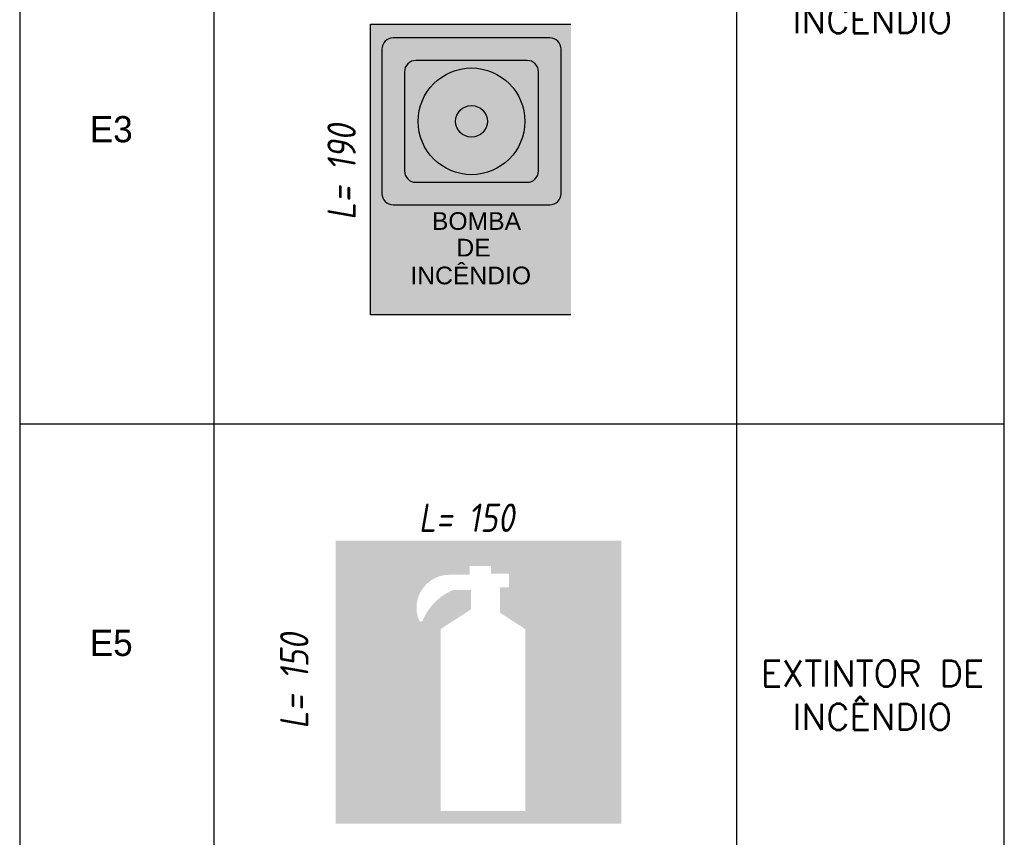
# Model space of a CAD drawing. Header units: inches. Extents: x -33917 to -601, y 26730 to 64098.
# Tile 42 of 80: x -23283 to -22794, y 47661 to 48068. Entities that reach past the tile are written whole.
import ezdxf

# ---------------------------------------------------------------- set-up
doc = ezdxf.new("R2010")
doc.units = ezdxf.units.IN
doc.header["$LTSCALE"] = 0.8
doc.header["$MEASUREMENT"] = 0
doc.layers.add('253', color=253, linetype='Continuous', lineweight=5)
for name, color, linetype in [('ALVENARIA', 7, 'Continuous'), ('cor_fundobranco', 255, 'Continuous'), ('GESSO', 7, 'Continuous'), ('Incêndio_símbolos', 240, 'Continuous'), ('TEXTOS', 7, 'Continuous')]:
    doc.layers.add(name, color=color, linetype=linetype)
doc.layers.add('Cor_fundo_vermelho', color=7, linetype='Continuous', true_color=0xff0017)
doc.styles.add('ISOCP', font='isocp.shx', dxfattribs={"oblique": 10})
doc.styles.add('STYLE2', font='arial.ttf')

msp = doc.modelspace()

# ---------------------------------------------------------------- hatches: boundary and pattern name
at = {"layer": 'Cor_fundo_vermelho'}
h = msp.add_hatch(color=240, dxfattribs=at)
h.paths.add_polyline_path([(-23014.138, 48052.991, 0.4142136), (-23019.736, 48058.589), (-23097.631, 48058.589, 0.4142136), (-23103.229, 48052.991), (-23103.229, 47981.25, 0.4142136), (-23097.631, 47975.651), (-23019.736, 47975.651, 0.4142136), (-23014.138, 47981.25)])
h.paths.add_polyline_path([(-23030.934, 48047.392, -0.4142136), (-23025.335, 48041.793), (-23025.335, 47992.447, -0.4142136), (-23030.934, 47986.848), (-23086.433, 47986.848, -0.4142136), (-23092.032, 47992.447), (-23092.032, 48041.793, -0.4142136), (-23086.433, 48047.392)], flags=16)
h.paths.add_polyline_path([(-23032.144, 48017.12, -1), (-23085.223, 48017.12, -1)], flags=0)
h.paths.add_polyline_path([(-23050.807, 48017.12, -1), (-23066.56, 48017.12, -1)], flags=0)
at = {"layer": 'cor_fundobranco'}
h = msp.add_hatch(color=256, dxfattribs=at)
h.paths.add_polyline_path([(-23009.25, 48065.518), (-23108.843, 48065.518), (-23108.843, 47920.934), (-23009.25, 47920.934)])
h.paths.add_polyline_path([(-23097.631, 47975.651, -0.4142136), (-23103.229, 47981.25), (-23103.229, 48052.991, -0.4142136), (-23097.631, 48058.589), (-23019.736, 48058.589, -0.4142136), (-23014.138, 48052.991), (-23014.138, 47981.25, -0.4142136), (-23019.736, 47975.651)], flags=16)
h.paths.add_polyline_path([(-23030.934, 47986.848), (-23086.433, 47986.848, -0.4142136), (-23092.032, 47992.447), (-23092.032, 48041.793, -0.4142136), (-23086.433, 48047.392), (-23030.934, 48047.392, -0.4142136), (-23025.335, 48041.793), (-23025.335, 47992.447, -0.4142136)], flags=0)
h.paths.add_polyline_path([(-23085.223, 48017.12, -1), (-23032.144, 48017.12, -1)], flags=0)
h.paths.add_polyline_path([(-23066.56, 48017.12, -1), (-23050.807, 48017.12, -1)], flags=0)
h.paths.add_polyline_path([(-23091.882, 47933.153), (-23018.068, 47933.153), (-23018.068, 47949.936), (-23091.882, 47949.936)], flags=24)
h.paths.add_polyline_path([(-23068.406, 47947.735), (-23045.59, 47947.735), (-23045.59, 47960.921), (-23068.406, 47960.921)], flags=24)
h.paths.add_polyline_path([(-23080.641, 47960.742), (-23025.583, 47960.742), (-23025.583, 47974.378), (-23080.641, 47974.378)], flags=24)
at = {"layer": 'Incêndio_símbolos'}
h = msp.add_hatch(color=256, dxfattribs=at)
h.paths.add_polyline_path([(-22984.1, 47808.619), (-23126.319, 47808.619), (-23126.319, 47667.861), (-22984.1, 47667.861)])
h.paths.add_polyline_path([(-23031.926, 47674.145), (-23074.088, 47674.145), (-23074.088, 47764.632), (-23058.985, 47774.435), (-23058.985, 47784.112), (-23067.795, 47784.112, 0.1988911), (-23082.898, 47769.031, -0.6676319), (-23084.786, 47769.031, -0.5347542), (-23069.683, 47791.653), (-23059.615, 47791.653), (-23059.615, 47796.051), (-23048.916, 47796.051), (-23048.916, 47792.281), (-23040.106, 47792.281), (-23040.106, 47785.369), (-23044.511, 47785.369), (-23044.511, 47772.801), (-23031.926, 47764.632)], flags=16)

# ---------------------------------------------------------------- linework, layer by layer
at = {"layer": 'ALVENARIA'}
for p, q in [((-23108.843, 47920.934), (-23108.843, 48065.518)), ((-23108.843, 48065.518), (-23009.25, 48065.518)), ((-23009.25, 47920.934), (-23108.843, 47920.934))]:
    msp.add_line(p, q, dxfattribs=at)
for points in [[(-23019.736, 48058.589), (-23097.631, 48058.589, 0.4142136), (-23103.229, 48052.991), (-23103.229, 47981.25, 0.4142136), (-23097.631, 47975.651), (-23019.736, 47975.651, 0.4142136), (-23014.138, 47981.25), (-23014.138, 48052.991, 0.4142136)], [(-23030.934, 48047.392), (-23086.433, 48047.392, 0.4142136), (-23092.032, 48041.793), (-23092.032, 47992.447, 0.4142136), (-23086.433, 47986.848), (-23030.934, 47986.848, 0.4142136), (-23025.335, 47992.447), (-23025.335, 48041.793, 0.4142136)]]:
    msp.add_lwpolyline(points, format="xyb", close=True, dxfattribs=at)
for radius in [26.539, 7.877]:
    msp.add_circle((-23058.684, 48017.12), radius, dxfattribs=at)
at = {"layer": 'TEXTOS'}
for p, q in [((-23283.34, 48730.132), (-23283.34, 46845.187)), ((-23186.624, 46845.187), (-23186.624, 48425.192)), ((-22926.637, 46845.187), (-22926.637, 48425.192)), ((-22793.665, 46845.187), (-22793.665, 48425.192)), ((-23283.413, 47866.797), (-22793.665, 47866.797)), ((-23283.413, 47866.797), (-22793.665, 47866.797))]:
    msp.add_line(p, q, dxfattribs=at)

# ---------------------------------------------------------------- texts
at = {"layer": '253', "color": 2, "char_height": 12.96, "attachment_point": 8}
for s, insert, width in [('{\\Fsimplex|c0;\\C7;COMANDO MANUAL DE ALARME OU BOMBA DE INCÊNDIO}', (-22859.289, 48060.987), 121.57083), ('{\\Fsimplex|c0;\\C7;EXTINTOR DE INCÊNDIO}', (-22859.289, 47714.532), 141.79271)]:
    msp.add_mtext(s, dxfattribs=dict(at, insert=insert, width=width))
at = {"layer": 'Cor_fundo_vermelho', "style": 'STYLE2'}
for s, p in [('BOMBA', (-23078.369, 47963.165)), ('DE', (-23066.209, 47949.933)), ('INCÊNDIO', (-23089.085, 47936.1))]:
    msp.add_text(s, height=8.7906, dxfattribs=at).set_placement(p)
at = {"layer": 'GESSO', "style": 'ISOCP', "oblique": 10, "width": 0.95}
for s, p in [('L= 190', (-23116.236, 47968.016)), ('L= 150', (-23139.762, 47715.046))]:
    msp.add_text(s, height=14.1182, rotation=90, dxfattribs=at).set_placement(p)
msp.add_text('L= 150', height=14.1182, dxfattribs=at).set_placement((-23084.959, 47812.976))
at = {"layer": 'TEXTOS'}
for s, p in [('E3', (-23248.508, 48006.706)), ('E5', (-23248.515, 47751.304))]:
    msp.add_text(s, height=13.0248, dxfattribs=at).set_placement(p)

doc.saveas('drawing.dxf')
